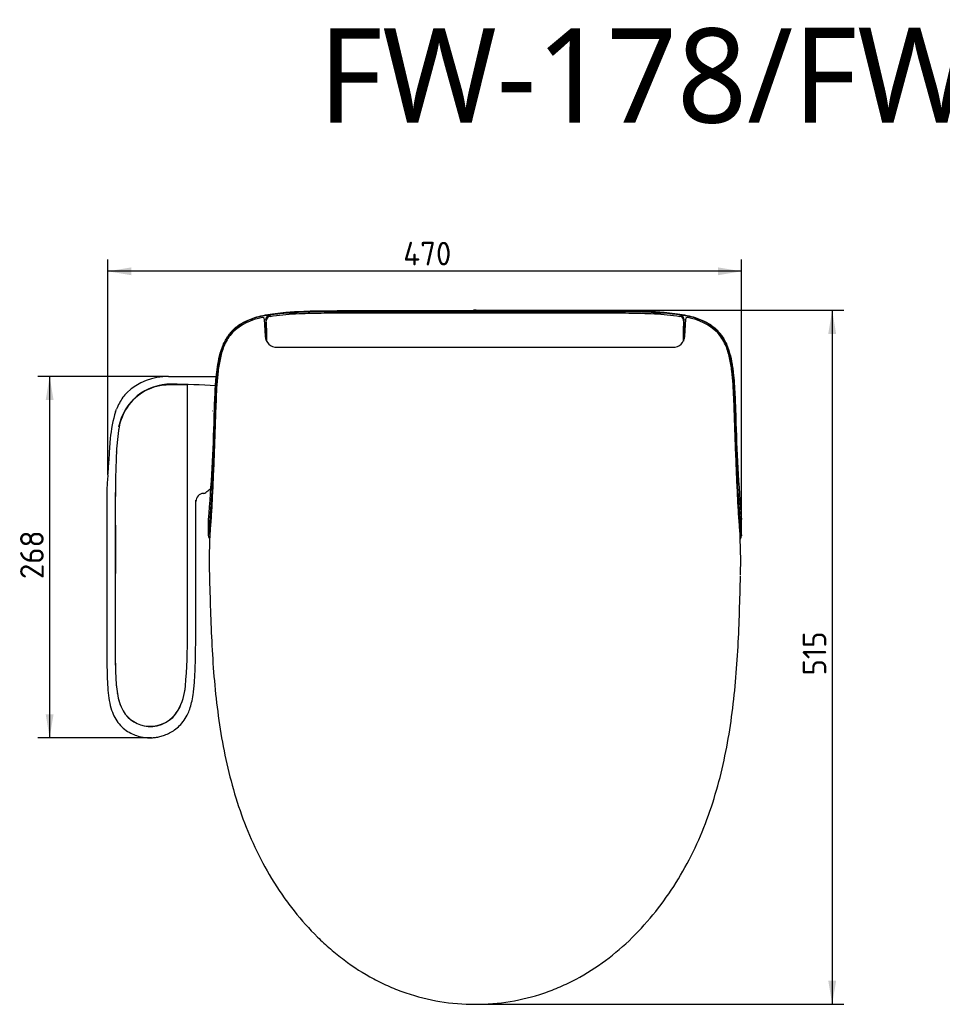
# Model space of a CAD drawing. Header units: millimetres. Extents: x 22 to 795, y 121 to 486.
# Tile 1 of 2: x 22 to 364, y 121 to 486. Entities that reach past the tile are written whole.
import ezdxf
from ezdxf.enums import TextEntityAlignment as Align

# ---------------------------------------------------------------- set-up
doc = ezdxf.new("R2010")
doc.units = ezdxf.units.MM
for name, color, linetype in [('A0138-0043-HK-FW', 7, 'Continuous'), ('A0138-0047-HK-FW', 7, 'Continuous'), ('A0138-0049-HK-FW', 7, 'Continuous'), ('預設設定', 7, 'Continuous')]:
    doc.layers.add(name, color=color, linetype=linetype)
doc.styles.add('SEACAD_Solid_Edge_ISO', font='seiso.ttf')
doc.dimstyles.new('ISO_(mm)', dxfattribs={"dimtxt": 17.5, "dimasz": 17.5, "dimexe": 8.75, "dimexo": 0, "dimgap": 4.375, "dimtad": 1, "dimdec": 0, "dimtxsty": 'SEACAD_Solid_Edge_ISO', "dimblk1": '_SE_FILLED', "dimblk2": '_SE_FILLED', "dimsah": 1, "dimcen": 8.75, "dimadec": 0, "dimazin": 0, "dimtfac": 0.5, "dimtmove": 0, "dimatfit": 3, "dimfxl": 1, "dimarcsym": 0})

# ---------------------------------------------------------------- blocks, each defined once
blk = doc.blocks.new('DMBLK1')
at = {"layer": '預設設定', "linetype": 'Continuous'}
for points in [[(-254.73, 59.33), (-272.23, 56.41), (-254.73, 53.49)], [(180.14, 59.33), (180.14, 53.49), (197.64, 56.41)]]:
    blk.add_hatch(color=7, dxfattribs=at).paths.add_polyline_path(points)
at = {"layer": '預設設定', "color": 7, "linetype": 'Continuous'}
for p, q in [((-272.23, -94.64), (-272.23, 65.16)), ((197.64, -127.81), (197.64, 65.16)), ((197.64, 56.41), (-272.23, 56.41))]:
    blk.add_line(p, q, dxfattribs=at)
at = {"layer": '預設設定', "color": 7, "linetype": 'Continuous', "style": 'SEACAD_Solid_Edge_ISO'}
blk.add_text('470', height=17.5, dxfattribs=at).set_placement((-53.2, 78.28), align=Align.TOP_LEFT)
blk = doc.blocks.new('_SE_FILLED')
at = {"color": 0}
blk.add_line((0, 0), (-1, 0), dxfattribs=at)
blk.add_solid([(0, 0), (-1, -0.1665), (-1, 0.1665), (0, 0)], dxfattribs=at)
blk = doc.blocks.new('DMBLK2')
at = {"layer": '預設設定', "linetype": 'Continuous'}
for points in [[(-318.35, -39.14), (-312.52, -39.14), (-315.44, -21.64)], [(-318.35, -272.26), (-315.44, -289.76), (-312.52, -272.26)]]:
    blk.add_hatch(color=7, dxfattribs=at).paths.add_polyline_path(points)
at = {"layer": '預設設定', "color": 7, "linetype": 'Continuous'}
for p, q in [((-227.31, -21.64), (-324.19, -21.64)), ((-315.44, -21.64), (-315.44, -289.76)), ((-239.88, -289.76), (-324.19, -289.76))]:
    blk.add_line(p, q, dxfattribs=at)
at = {"layer": '預設設定', "color": 7, "linetype": 'Continuous', "style": 'SEACAD_Solid_Edge_ISO'}
blk.add_text('268', height=17.5, rotation=90, dxfattribs=at).set_placement((-337.31, -172), align=Align.TOP_LEFT)
blk = doc.blocks.new('DMBLK3')
at = {"layer": '預設設定', "linetype": 'Continuous'}
for points in [[(267.84, 10), (264.92, 27.5), (262.01, 10)], [(267.84, -470), (262.01, -470), (264.92, -487.5)]]:
    blk.add_hatch(color=7, dxfattribs=at).paths.add_polyline_path(points)
at = {"layer": '預設設定', "color": 7, "linetype": 'Continuous'}
for p, q in [((0.83, 27.5), (273.67, 27.5)), ((264.92, 27.5), (264.92, -487.5)), ((0, -487.5), (273.67, -487.5))]:
    blk.add_line(p, q, dxfattribs=at)
at = {"layer": '預設設定', "color": 7, "linetype": 'Continuous', "style": 'SEACAD_Solid_Edge_ISO'}
blk.add_text('515', height=17.5, rotation=90, dxfattribs=at).set_placement((243.05, -243.52), align=Align.TOP_LEFT)
blk = doc.blocks.new('塊3')
at = {"layer": 'A0138-0043-HK-FW', "color": 7, "linetype": 'Continuous'}
for p, q in [((-152.523, 23.789), (-152.527, 23.786)), ((-152.527, 23.786), (-151.993, 22.982)), ((-1.026, 27.306), (-1.026, 27.206)), ((-0.986, 27.184), (-1.026, 27.306)), ((-0.986, 27.084), (-1.026, 27.206)), ((-0.986, 27.084), (-0.986, 27.184)), ((-0.826, 27.506), (-0.786, 27.384)), ((0.826, 27.499), (-0.826, 27.499)), ((-0.291, 27.359), (0.291, 27.359)), ((-0.291, 27.159), (-0.291, 27.359)), ((-0.291, 27.159), (-0.291, 27.048)), ((0.291, 27.159), (-0.291, 27.159)), ((-0.291, 27.048), (0.291, 27.048)), ((0.291, 27.159), (0.291, 27.359)), ((0.291, 27.048), (0.291, 27.159)), ((0.786, 27.384), (0.826, 27.506)), ((1.026, 27.306), (0.986, 27.184)), ((1.026, 27.206), (0.986, 27.084)), ((0.986, 27.184), (0.986, 27.084)), ((1.026, 27.206), (1.026, 27.306)), ((151.993, 22.982), (152.525, 23.782)), ((152.525, 23.782), (152.519, 23.789)), ((-155.199, 20.634), (-155.2, 20.63)), ((-155.2, 20.63), (-155.2, 14.823)), ((-154.759, 19.73), (-155.199, 20.634)), ((155.196, 20.63), (154.759, 19.73)), ((155.2, 20.626), (155.196, 20.63)), ((155.2, 14.823), (155.2, 20.626)), ((-197.56, -139.816), (-197.641, -127.813)), ((197.56, -139.816), (197.641, -127.813))]:
    blk.add_line(p, q, dxfattribs=at)
for centre, radius, start, end in [((-148.228, -25.467), 49.489, 103.070478, 118.987277), ((-151.772, -4.368), 28.166, 91.528083, 105.756512), ((-0.434, 31.04), 3.994, 262.054449, 272.049182), ((151.555, -5.781), 29.586, 74.582151, 88.132389), ((148.226, -25.472), 49.495, 61.012338, 76.928478), ((-156.605, -9.981), 31.884, 119.305572, 157.774516), ((3659.726, 15.075), 3814.926, 180.003788, 180.046256), ((-276.032, 10.37), 121.633, 358.841337, 4.413268), ((276.099, 10.368), 121.7, 175.587946, 181.158103), ((-3659.734, 15.075), 3814.934, 359.959849, 359.996212), ((156.634, -9.956), 31.848, 22.199559, 60.715682), ((-1544.208, -15.012), 1389.974, 0.802232, 0.94493), ((1639.314, -13.786), 1485.049, 179.162982, 179.293153), ((314.295, 6.5), 159.705, 179.198098, 180.030326), ((250.57, 8.067), 95.967, 177.890762, 179.601199), ((-111.905, -26.653), 79.583, 158.835934, 177.125256), ((339.162, 5.745), 184.573, 179.903074, 180.362798), ((110.264, -27.004), 81.24, 3.055706, 20.975347), ((1061.091, -108.065), 1255.387, 176.099204, 179.02302), ((-1032.878, -106.859), 1227.158, 0.943141, 3.933713), ((-1323.477, -27.293), 1130.315, 354.897862, 358.781767), ((1416.294, -22.168), 1223.224, 181.365783, 184.954588), ((-990.318, -61.725), 796.595, 354.374169, 358.206235), ((973.198, -62.835), 779.448, 181.751599, 185.667998), ((-193.987, -139.938), 3.575, 178.052946, 218.268675), ((193.988, -139.938), 3.575, 321.840732, 1.948477)]:
    blk.add_arc(centre, radius, start, end, dxfattribs=at)
for centre, major_axis, ratio, start_param, end_param in [((-151.994, 20.63), (-2.825, -1.517), 0.9984719, 4.3858195, 5.7897114), ((-151.996, 20.635), (-3.034, -1.027), 0.9976145, 4.5525307, 5.9563774), ((-151.46, 19.73), (-2.908, -1.56), 0.9984689, 4.3828744, 5.790244), ((-0.826, 27.306), (0.063, -0.19), 0.9984779, 2.8205423, 4.3904252), ((-0.786, 27.184), (-0.19, -0.063), 0.9984779, 4.3913386, 5.9612216), ((-0.291, 27.185), (-0.695, 0), 0.0373264, 0.0174533, 1.5707963), ((-0.291, 27.385), (-0.495, 0), 0.0524078, 0.0174533, 1.5707963), ((0.291, 27.385), (0.495, 0), 0.0524078, 4.712389, 6.265732), ((0.291, 27.185), (0.695, 0), 0.0373264, 4.712389, 6.265732), ((0.786, 27.184), (0.19, -0.063), 0.9984779, 0.3219637, 1.8918467), ((0.826, 27.306), (-0.063, -0.19), 0.9984779, 1.8927601, 3.462643), ((151.46, 19.73), (2.908, -1.56), 0.9984689, 0.4929414, 1.9003109), ((151.99, 20.626), (2.829, -1.519), 0.9984719, 0.4934685, 1.8973959), ((151.998, 20.63), (2.819, -1.514), 0.9984719, 0.4934788, 1.8973389), ((154.764, 6.058), (0, 6.647), 0.0261859, 0, 1.7967528), ((154.764, 6.058), (0, 6.647), 0.0261859, 4.6305702, 6.2831853), ((187.906, -22.968), (3.487, 0.311), 0.0880272, -0.4727756, -0.0525558)]:
    blk.add_ellipse(centre, major_axis=major_axis, ratio=ratio, start_param=start_param, end_param=end_param, dxfattribs=at)
for points, knots in [([(-180.185, 12.058), (-179.748, 12.526), (-179.294, 12.983), (-178.822, 13.429), (-176.778, 15.362), (-174.407, 17.086), (-171.608, 18.604), (-168.808, 20.122), (-165.58, 21.432), (-161.841, 22.506), (-157.87, 23.648), (-153.291, 24.529), (-148.21, 25.192), (-143.129, 25.856), (-137.546, 26.305), (-131.557, 26.604), (-119.58, 27.203), (-105.982, 27.206), (-91.444, 27.206), (-68.345, 27.206), (-42.995, 27.206), (-9.159, 27.206), (-5.926, 27.206), (-2.55, 27.206), (-1.026, 27.206)], [0, 0, 0, 0, 0.0226199, 0.0226199, 0.0226199, 0.1206951, 0.1206951, 0.1206951, 0.2187702, 0.2187702, 0.2187702, 0.3229528, 0.3229528, 0.3229528, 0.4271354, 0.4271354, 0.4271354, 0.6355005, 0.6355005, 0.6355005, 0.9665843, 0.9665843, 0.9849778, 1, 1, 1, 1]), ([(0, 26.447), (-10.015, 26.447), (-30.757, 26.446), (-57.905, 26.448), (-80.535, 26.444), (-97.15, 26.454), (-111.323, 26.414), (-123.263, 26.206), (-133.12, 25.809), (-141.077, 25.237), (-147.341, 24.586), (-150.958, 24.028), (-152.524, 23.786)], [0, 0, 0, 0, 0.1968281, 0.407665, 0.5335417, 0.6415959, 0.7342122, 0.812089, 0.8762791, 0.9280738, 0.9688567, 1, 1, 1, 1]), ([(-151.993, 22.982), (-148.853, 23.495), (-145.705, 23.875), (-139.4, 24.48), (-136.243, 24.703), (-129.923, 25.052), (-126.76, 25.176), (-120.431, 25.36), (-117.264, 25.421), (-107.761, 25.547), (-101.421, 25.557), (-88.744, 25.561), (-82.405, 25.559), (-50.711, 25.559), (-25.355, 25.559), (0, 25.559)], [0, 0, 0, 0, 0.0625, 0.0625, 0.125, 0.125, 0.1875, 0.1875, 0.25, 0.25, 0.375, 0.375, 0.5, 0.5, 1, 1, 1, 1]), ([(-135.9, 25.625), (-136.125, 25.613), (-136.899, 25.572), (-138.123, 25.521), (-139.181, 25.512), (-139.637, 25.564), (-139.386, 25.675), (-138.506, 25.824), (-137.103, 25.982), (-135.409, 26.119), (-133.668, 26.21), (-132.143, 26.247), (-131.087, 26.226), (-130.633, 26.159), (-130.883, 26.056), (-131.762, 25.934), (-133.164, 25.806), (-134.636, 25.7), (-135.559, 25.644), (-135.9, 25.625)], [0, 0, 0, 0, 0.0250528, 0.0877115, 0.1501399, 0.2123601, 0.2745676, 0.3369328, 0.3995068, 0.4622978, 0.5251278, 0.5876573, 0.650084, 0.7123654, 0.7745952, 0.836885, 0.8993559, 0.9619999, 1, 1, 1, 1]), ([(152.525, 23.782), (144.435, 25.136), (134.768, 25.815), (113.269, 26.464), (101.426, 26.445), (63.912, 26.445), (36.115, 26.446), (0, 26.447)], [0, 0, 0, 0, 0.25, 0.25, 0.5, 0.5, 1, 1, 1, 1]), ([(0, 25.559), (25.355, 25.559), (50.711, 25.559), (82.405, 25.559), (88.744, 25.561), (101.421, 25.557), (107.761, 25.547), (117.264, 25.421), (120.431, 25.36), (126.76, 25.176), (129.923, 25.052), (136.243, 24.703), (139.4, 24.48), (145.705, 23.875), (148.853, 23.495), (151.993, 22.982)], [0, 0, 0, 0, 0.5, 0.5, 0.625, 0.625, 0.75, 0.75, 0.8125, 0.8125, 0.875, 0.875, 0.9375, 0.9375, 1, 1, 1, 1]), ([(0.986, 27.084), (0.984, 27.079), (0.965, 27.075), (0.894, 27.066), (0.842, 27.062), (0.65, 27.052), (0.472, 27.048), (0.291, 27.048)], [0, 0, 0, 0, 0.25, 0.25, 0.5, 0.5, 1, 1, 1, 1]), ([(1.026, 27.206), (2.55, 27.206), (5.926, 27.206), (9.159, 27.206), (42.995, 27.206), (68.345, 27.206), (91.444, 27.206), (105.982, 27.206), (119.58, 27.203), (131.557, 26.604), (137.546, 26.305), (143.129, 25.856), (148.21, 25.192), (153.291, 24.529), (157.87, 23.648), (161.841, 22.506), (165.58, 21.432), (168.808, 20.122), (171.608, 18.604), (174.407, 17.086), (176.778, 15.362), (178.822, 13.429), (179.294, 12.983), (179.748, 12.526), (180.185, 12.058)], [0, 0, 0, 0, 0.0150222, 0.0334157, 0.0334157, 0.3644995, 0.3644995, 0.3644995, 0.5728646, 0.5728646, 0.5728646, 0.6770472, 0.6770472, 0.6770472, 0.7812298, 0.7812298, 0.7812298, 0.8793049, 0.8793049, 0.8793049, 0.9773801, 0.9773801, 0.9773801, 1, 1, 1, 1]), ([(134.864, 25.688), (134.292, 25.725), (133.165, 25.806), (131.762, 25.934), (130.883, 26.056), (130.633, 26.159), (131.087, 26.226), (132.143, 26.247), (133.668, 26.21), (135.409, 26.119), (137.103, 25.982), (138.506, 25.824), (139.386, 25.675), (139.636, 25.564), (139.181, 25.512), (138.122, 25.521), (136.597, 25.584), (135.437, 25.651), (134.864, 25.688)], [0, 0, 0, 0, 0.0626619, 0.1251496, 0.1874578, 0.2497059, 0.312002, 0.3744453, 0.4369995, 0.499852, 0.5626632, 0.6252527, 0.6876271, 0.749842, 0.8120782, 0.8745305, 0.9372158, 1, 1, 1, 1]), ([(-193.418, -51.324), (-193.32, -48.631), (-193.222, -45.929), (-193.017, -40.508), (-192.908, -37.79), (-192.647, -32.338), (-192.495, -29.605), (-192.2, -25.495), (-192.09, -24.124), (-191.84, -21.379), (-191.699, -20.005), (-191.219, -15.895), (-190.822, -13.165), (-189.777, -7.747), (-189.132, -5.058), (-188.066, -1.742), (-187.839, -1.08), (-187.359, 0.229), (-187.105, 0.877), (-186.302, 2.798), (-185.709, 4.049), (-184.385, 6.48), (-183.655, 7.66), (-182.44, 9.368), (-182.014, 9.928), (-181.127, 11.015), (-180.665, 11.544), (-180.185, 12.058)], [0, 0, 0, 0, 0.125, 0.125, 0.25, 0.25, 0.375, 0.375, 0.4375, 0.4375, 0.5, 0.5, 0.625, 0.625, 0.75, 0.75, 0.78125, 0.78125, 0.8125, 0.8125, 0.875, 0.875, 0.9375, 0.9375, 0.96875, 0.96875, 1, 1, 1, 1]), ([(-154.594, 6.738), (-154.597, 7.593), (-154.603, 8.415), (-154.625, 9.915), (-154.639, 10.583), (-154.686, 12.041), (-154.725, 12.556), (-154.763, 12.565)], [0, 0, 0, 0, 0.2682287, 0.2682287, 0.5364575, 0.5364575, 1, 1, 1, 1]), ([(180.185, 12.058), (182.109, 9.999), (183.701, 7.73), (185.694, 4.079), (186.293, 2.821), (187.375, 0.233), (187.851, -1.075), (189.125, -5.035), (189.771, -7.721), (190.557, -11.788), (190.787, -13.15), (191.198, -15.885), (191.378, -17.259), (191.86, -21.38), (192.101, -24.124), (192.495, -29.6), (192.647, -32.333), (192.908, -37.785), (193.017, -40.504), (193.222, -45.926), (193.32, -48.629), (193.418, -51.324)], [0, 0, 0, 0, 0.125, 0.125, 0.1875, 0.1875, 0.25, 0.25, 0.375, 0.375, 0.4375, 0.4375, 0.5, 0.5, 0.625, 0.625, 0.75, 0.75, 0.875, 0.875, 1, 1, 1, 1]), ([(-193.775, -87.315), (-193.789, -87.3), (-193.879, -87.205), (-193.994, -87.048), (-194.075, -86.863), (-194.105, -86.74), (-194.112, -86.68), (-194.114, -86.66)], [0, 0, 0, 0, 0.0716583, 0.4520473, 0.7286187, 0.9091205, 1, 1, 1, 1])]:
    blk.add_open_spline(points, degree=3, knots=knots, dxfattribs=at)
blk.add_open_spline([(-154.596, 4.831), (-154.593, 5.455), (-154.592, 6.099), (-154.594, 6.738)], degree=3, dxfattribs=at)
at = {"layer": 'A0138-0047-HK-FW', "color": 7, "linetype": 'Continuous'}
for p, q in [((-156.275, 20.983), (-155.606, 8.224)), ((155.606, 8.225), (156.274, 20.979)), ((-155.5, 10.271), (-155.708, 10.271)), ((-155.5, 14.496), (-155.5, 12.595)), ((-155.5, 12.595), (-155.5, 10.271)), ((-155.5, 10.271), (-155.5, 7.701)), ((155.5, 7.326), (155.5, 14.296))]:
    blk.add_line(p, q, dxfattribs=at)
for centre, radius, start, end in [((-151.034, -18.805), 41.385, 98.99056, 134.18023), ((-157.281, 21.097), 1, 3.048684, 102.689234), ((157.282, 21.097), 1, 77.318029, 176.946027), ((150.977, -18.917), 41.505, 45.86203, 80.956103), ((-156, 14.496), 0.5, 0, 89), ((156, 14.296), 0.5, 91, 180), ((-156.725, -10.489), 31.502, 137.299239, 156.925484), ((-146.849, 8.775), 8.774, 183.602178, 270.054831), ((146.855, 8.769), 8.768, 269.906365, 356.443157), ((156.722, -10.491), 31.505, 23.075171, 42.687204), ((179.636, -158.042), 376.697, 176.536731, 181.661319), ((-179.596, -158.041), 376.658, 358.33841, 3.46354)]:
    blk.add_arc(centre, radius, start, end, dxfattribs=at)
for points, knots in [([(-185.707, 1.857), (-187.073, -1.258), (-188.045, -4.486), (-189.555, -11.061), (-190.089, -14.412), (-191.314, -24.405), (-191.654, -31.057), (-192.202, -44.257), (-192.408, -50.806), (-192.753, -60.514), (-192.868, -63.731), (-193.1, -70.121), (-193.217, -73.3), (-193.566, -82.602), (-193.799, -88.538), (-194.156, -97.002), (-194.276, -99.75), (-194.522, -105.094), (-194.647, -107.702), (-195.027, -115.202), (-195.285, -119.752), (-195.817, -128.077), (-196.092, -131.862), (-196.373, -135.286)], [0, 0, 0, 0, 0.0625, 0.0625, 0.125, 0.125, 0.25, 0.25, 0.375, 0.375, 0.4375, 0.4375, 0.5, 0.5, 0.625, 0.625, 0.6875, 0.6875, 0.75, 0.75, 0.875, 0.875, 1, 1, 1, 1]), ([(-146.84, 0.001), (-143.782, 0), (-140.724, -0.001), (-134.607, -0.001), (-131.548, -0.002), (-122.371, -0.002), (-116.253, -0.002), (-97.898, -0.002), (-85.662, -0.001), (-48.95, 0), (-24.475, 0), (0, 0)], [0, 0, 0, 0, 0.0625, 0.0625, 0.125, 0.125, 0.25, 0.25, 0.5, 0.5, 1, 1, 1, 1]), ([(0, 0), (24.475, 0), (48.95, 0), (85.661, -0.001), (97.898, -0.002), (116.253, -0.002), (122.371, -0.002), (131.548, -0.002), (134.606, -0.002), (140.724, -0.001), (143.782, 0), (146.84, 0.001)], [0, 0, 0, 0, 0.5, 0.5, 0.75, 0.75, 0.875, 0.875, 0.9375, 0.9375, 1, 1, 1, 1]), ([(196.373, -135.286), (196.091, -131.856), (195.818, -128.091), (195.418, -121.835), (195.287, -119.648), (195.026, -115.052), (194.897, -112.631), (194.517, -105.135), (194.274, -99.801), (193.916, -91.301), (193.797, -88.385), (193.561, -82.391), (193.442, -79.3), (193.092, -69.956), (192.863, -63.608), (192.405, -50.73), (192.2, -44.2), (191.652, -31.012), (191.311, -24.354), (190.077, -14.331), (189.544, -11.008), (188.041, -4.475), (187.074, -1.26), (185.707, 1.857)], [0, 0, 0, 0, 0.125, 0.125, 0.1875, 0.1875, 0.25, 0.25, 0.375, 0.375, 0.4375, 0.4375, 0.5, 0.5, 0.625, 0.625, 0.75, 0.75, 0.875, 0.875, 0.9375, 0.9375, 1, 1, 1, 1]), ([(-196.903, -168.963), (-196.716, -177.702), (-196.48, -186.44), (-195.905, -203.911), (-195.559, -212.645), (-194.15, -238.832), (-192.721, -256.249), (-187.992, -290.892), (-184.695, -308.085), (-177.725, -333.372), (-175.072, -341.687), (-169.008, -358.058), (-165.586, -366.131), (-157.958, -381.827), (-153.749, -389.463), (-146.814, -400.583), (-144.395, -404.237), (-139.385, -411.364), (-136.789, -414.845), (-128.722, -425.033), (-122.973, -431.487), (-113.735, -440.607), (-110.553, -443.554), (-103.968, -449.246), (-100.551, -452.001), (-90.048, -459.86), (-82.738, -464.541), (-71.283, -470.674), (-67.383, -472.57), (-59.411, -476.05), (-55.325, -477.639), (-34.603, -484.713), (-17.532, -487.469), (0, -487.501)], [0, 0, 0, 0, 0.0625, 0.0625, 0.125, 0.125, 0.25, 0.25, 0.375, 0.375, 0.4375, 0.4375, 0.5, 0.5, 0.5625, 0.5625, 0.59375, 0.59375, 0.625, 0.625, 0.6875, 0.6875, 0.71875, 0.71875, 0.75, 0.75, 0.8125, 0.8125, 0.84375, 0.84375, 0.875, 0.875, 1, 1, 1, 1]), ([(0, -487.501), (8.77, -487.501), (17.551, -486.803), (34.631, -484.015), (42.978, -481.932), (55.211, -477.784), (59.24, -476.231), (67.204, -472.782), (71.155, -470.876), (82.726, -464.714), (90.013, -460.053), (103.838, -449.759), (110.376, -444.127), (122.763, -431.97), (128.62, -425.428), (139.461, -411.78), (144.49, -404.629), (153.745, -389.824), (157.957, -382.197), (165.592, -366.52), (169.014, -358.46), (175.077, -342.123), (177.729, -333.825), (182.373, -317.005), (184.362, -308.495), (187.758, -291.406), (189.171, -282.811), (192.716, -256.905), (194.15, -239.481), (195.559, -213.34), (195.905, -204.622), (196.48, -187.181), (196.716, -178.458), (196.903, -169.734)], [0, 0, 0, 0, 0.0625, 0.0625, 0.125, 0.125, 0.15625, 0.15625, 0.1875, 0.1875, 0.25, 0.25, 0.3125, 0.3125, 0.375, 0.375, 0.4375, 0.4375, 0.5, 0.5, 0.5625, 0.5625, 0.625, 0.625, 0.6875, 0.6875, 0.75, 0.75, 0.875, 0.875, 0.9375, 0.9375, 1, 1, 1, 1])]:
    blk.add_open_spline(points, degree=3, knots=knots, dxfattribs=at)
at = {"layer": 'A0138-0049-HK-FW', "color": 7, "linetype": 'Continuous'}
for p, q in [((-227.31, -21.636), (-191.853, -21.636)), ((-213.248, -27.91), (-226.628, -27.91)), ((-213.274, -177.979), (-213.274, -27.91)), ((-213.248, -178.058), (-213.248, -27.91)), ((-266.46, -47.759), (-265.806, -45.962)), ((-261.69, -46.49), (-261.687, -46.492)), ((-261.69, -46.49), (-261.69, -46.492)), ((-261.687, -46.492), (-261.69, -46.498)), ((-261.69, -46.498), (-261.69, -46.492)), ((-261.69, -46.492), (-261.687, -46.492)), ((-194.564, -47.365), (-194.394, -47.123)), ((-194.564, -47.365), (-194.527, -47.405)), ((-263.981, -59.368), (-263.955, -59.294)), ((-270.489, -67.748), (-271.253, -77.72)), ((-271.253, -77.72), (-271.528, -84.169)), ((-265.944, -77.739), (-265.918, -77.662)), ((-200.968, -108.365), (-201.313, -108.365)), ((-266.713, -133.643), (-266.754, -202.808)), ((-266.687, -133.564), (-266.728, -202.73)), ((-266.713, -133.643), (-266.687, -133.564)), ((-213.248, -178.058), (-213.274, -177.979)), ((-266.754, -202.808), (-266.728, -202.73)), ((-213.248, -212.174), (-213.274, -212.096)), ((-266.756, -229.967), (-266.729, -229.889)), ((-266.441, -243.757), (-266.415, -243.677)), ((-214.707, -251.501), (-214.734, -251.421)), ((-265.194, -257.017), (-265.168, -256.935)), ((-260.915, -269.841), (-260.892, -269.75)), ((-220.101, -269.3), (-220.124, -269.209)), ((-242.396, -281.291), (-242.394, -281.187))]:
    blk.add_line(p, q, dxfattribs=at)
for centre, radius, start, end in [((-227.741, -66.333), 44.699, 89.447783, 133.050616), ((-225.666, -66.704), 39.335, 88.804354, 169.127118), ((-230.391, -663.763), 636.41, 86.570624, 89.500702), ((-241.506, -50.593), 23.81, 134.702143, 145.500888), ((-226.47, -61.074), 42.139, 145.335711, 158.984535), ((-182.009, -75.183), 88.792, 162.00994, 175.196882), ((-385.331, -81.826), 113.827, 353.534218, 358.820638), ((-178.412, -106.128), 94.516, 173.021392, 179.500344), ((281.317, -111.775), 554.28, 179.330993, 179.626739), ((-200.978, -114.357), 6.002, 93.200353, 179.717897), ((-200.936, -107.27), 1.095, 268.317223, 302.120592), ((-195.035, -109.156), 3.951, 102.162727, 125.587957), ((-4774.981, -195.038), 4561.738, 359.785754, 0.214257), ((-4774.98, -195.116), 4561.764, 359.785756, 0.214257), ((1603.179, -216.497), 1869.983, 179.580595, 180.412731), ((1603.18, -216.418), 1869.958, 179.580593, 180.412733)]:
    blk.add_arc(centre, radius, start, end, dxfattribs=at)
for centre, major_axis, ratio, start_param, end_param in [((-226.628, -65.015), (-37.567, 0), 0.9876883, 4.712389, 5.7023007), ((-224.451, -66.426), (-40.171, 0), 0.9876883, 5.7023007, 6.1043548), ((-91.591, -86.628), (-174.586, 0), 0.9876883, 6.1244346, 6.231612), ((-91.591, -86.55), (-174.56, 0), 0.9876883, 6.1244361, 6.231611), ((857.328, -120.759), (1124.116, 0), 0.9876883, 3.1028357, 3.1531973), ((857.328, -120.68), (1124.09, 0), 0.9876883, 3.1028359, 3.1531975), ((-239.923, -33.826), (18.862, -83.592), 0.8167659, 0.3231861, 0.3755297), ((-638.825, -216.381), (-425.572, 0), 0.9876883, 3.0581325, 3.1517875), ((-638.825, -216.459), (-425.598, 0), 0.9876883, 3.058133, 3.151787), ((74.03, -229.286), (-340.786, 0), 0.9876883, 0.0020218, 0.0430039), ((74.03, -229.208), (-340.76, 0), 0.9876883, 0.0020216, 0.0430042), ((-150.385, -239.792), (-116.126, 0), 0.9876883, 0.0345694, 0.1507452), ((-150.385, -239.714), (-116.099, 0), 0.9876883, 0.0345685, 0.1507472), ((-257.357, -248.512), (42.725, 0), 0.9876883, 5.7705571, 6.2141954), ((-257.357, -248.59), (42.751, 0), 0.9876883, 5.7705589, 6.214191), ((-228.45, -252.164), (-37.071, 0), 0.9876883, 0.1329188, 0.5038095), ((-228.45, -252.086), (-37.045, 0), 0.9876883, 0.1329125, 0.5038035), ((-240.807, -258.45), (-23.18, 0), 0.9876883, 0.5207401, 1.5022064), ((-240.807, -258.372), (-23.154, 0), 0.9876883, 0.5207496, 1.5022064), ((-240.816, -257.942), (-23.692, 0), 0.9876883, 1.5040533, 2.6348164), ((-240.816, -257.864), (-23.666, 0), 0.9876883, 1.5040553, 2.6348197)]:
    blk.add_ellipse(centre, major_axis=major_axis, ratio=ratio, start_param=start_param, end_param=end_param, dxfattribs=at)
for points, knots in [([(-272.951, -108.164), (-273.009, -116.303), (-273, -124.442), (-273, -140.721), (-273, -165.139), (-273, -189.557), (-273, -211.831), (-273.012, -217.827), (-273.002, -223.822)], [0, 0, 0, 0, 0.2111208, 0.2111208, 0.4222417, 0.8444834, 0.8444834, 1, 1, 1, 1]), ([(-273, -214.193), (-273.001, -216.946), (-273, -222.013), (-272.99, -230.617), (-272.904, -239.399), (-272.646, -248.07), (-272.075, -256.29), (-270.989, -263.885), (-269.208, -270.482), (-266.559, -276.064), (-263.089, -280.65), (-258.883, -284.326), (-254.368, -286.932), (-250.049, -288.54), (-246.215, -289.388), (-242.908, -289.731), (-239.878, -289.756), (-236.823, -289.502), (-233.518, -288.889), (-229.99, -287.818), (-226.306, -286.18), (-222.563, -283.855), (-218.888, -280.708), (-215.45, -276.594), (-212.848, -272.022), (-210.988, -267.155), (-209.671, -261.996), (-208.831, -256.753), (-208.262, -251.526), (-207.871, -246.448), (-207.567, -240.646), (-207.342, -234.017), (-207.19, -226.654), (-207.095, -218.492), (-207.043, -209.466), (-207.022, -199.328), (-207.018, -188.275), (-207.014, -176.605), (-207.007, -159.151), (-206.999, -137.584), (-206.994, -121.719), (-206.991, -113.522)], [0, 0, 0, 0, 0.0261125, 0.0569057, 0.0878948, 0.1182737, 0.1473084, 0.1739894, 0.1983271, 0.2183912, 0.2381248, 0.2579299, 0.2762719, 0.2922081, 0.3058211, 0.3171241, 0.3268275, 0.3373956, 0.3490519, 0.361826, 0.3757715, 0.3909871, 0.4076499, 0.4260612, 0.4467046, 0.4622876, 0.4804055, 0.502275, 0.5177597, 0.5354018, 0.5555422, 0.5785446, 0.6047982, 0.6326017, 0.6639615, 0.699263, 0.7387004, 0.7796719, 0.8212983, 0.9220086, 1, 1, 1, 1]), ([(-207, -189.917), (-207, -189.254), (-207, -188.592), (-206.997, -179.751), (-206.991, -155.217), (-206.984, -130.684), (-206.98, -114.328)], [0, 0, 0, 0, 0.0263006, 0.0263006, 0.3508671, 1, 1, 1, 1])]:
    blk.add_open_spline(points, degree=3, knots=knots, dxfattribs=at)
at = {"layer": '預設設定', "color": 7, "linetype": 'Continuous'}
dim = blk.add_linear_dim(base=(-272.228, 56.41), p1=(197.641, -127.813), p2=(-272.228, -94.644), text='\\A1;<>', dimstyle='ISO_(mm)', dxfattribs=at)
dim.commit()
dim.dimension.update_dxf_attribs({"geometry": 'DMBLK1', "text_midpoint": (-37.294, 56.41), "dimtype": 160})
dim = blk.add_linear_dim(base=(264.923, 27.499), p1=(0.826, 27.499), p2=(0, -487.501), angle=269.908067, text='\\A1;<>', dimstyle='ISO_(mm)', override={"dimdec": 2}, dxfattribs=at)
dim.commit()
dim.dimension.update_dxf_attribs({"geometry": 'DMBLK3', "text_midpoint": (264.923, -230.001), "dimtype": 161})
dim = blk.add_linear_dim(base=(-315.436, -289.756), p1=(-227.31, -21.636), p2=(-239.878, -289.756), angle=90, text='\\A1;<>', dimstyle='ISO_(mm)', dxfattribs=at)
dim.commit()
dim.dimension.update_dxf_attribs({"geometry": 'DMBLK2', "text_midpoint": (-315.436, -155.696), "dimtype": 160})

msp = doc.modelspace()

# ---------------------------------------------------------------- block references
at = {"layer": '預設設定', "color": 7, "xscale": 0.5, "yscale": 0.5, "zscale": 0.5}
msp.add_blockref('塊3', (190.98, 364.26), dxfattribs=at)

# ---------------------------------------------------------------- texts
at = {"layer": '預設設定', "insert": (132.97, 482.88), "char_height": 35, "width": 593.5859, "attachment_point": 1}
msp.add_mtext('{\\f微軟正黑體|b0||i0||c0|p34;\\C7;\\H35.;\\W1.;FW-178/}{\\f微軟正黑體|b0||i0||c0|p34;\\C7;\\H35.27777778;\\W1.;\\T1.;FW-168/FW-158}', dxfattribs=at)

doc.saveas('drawing.dxf')
